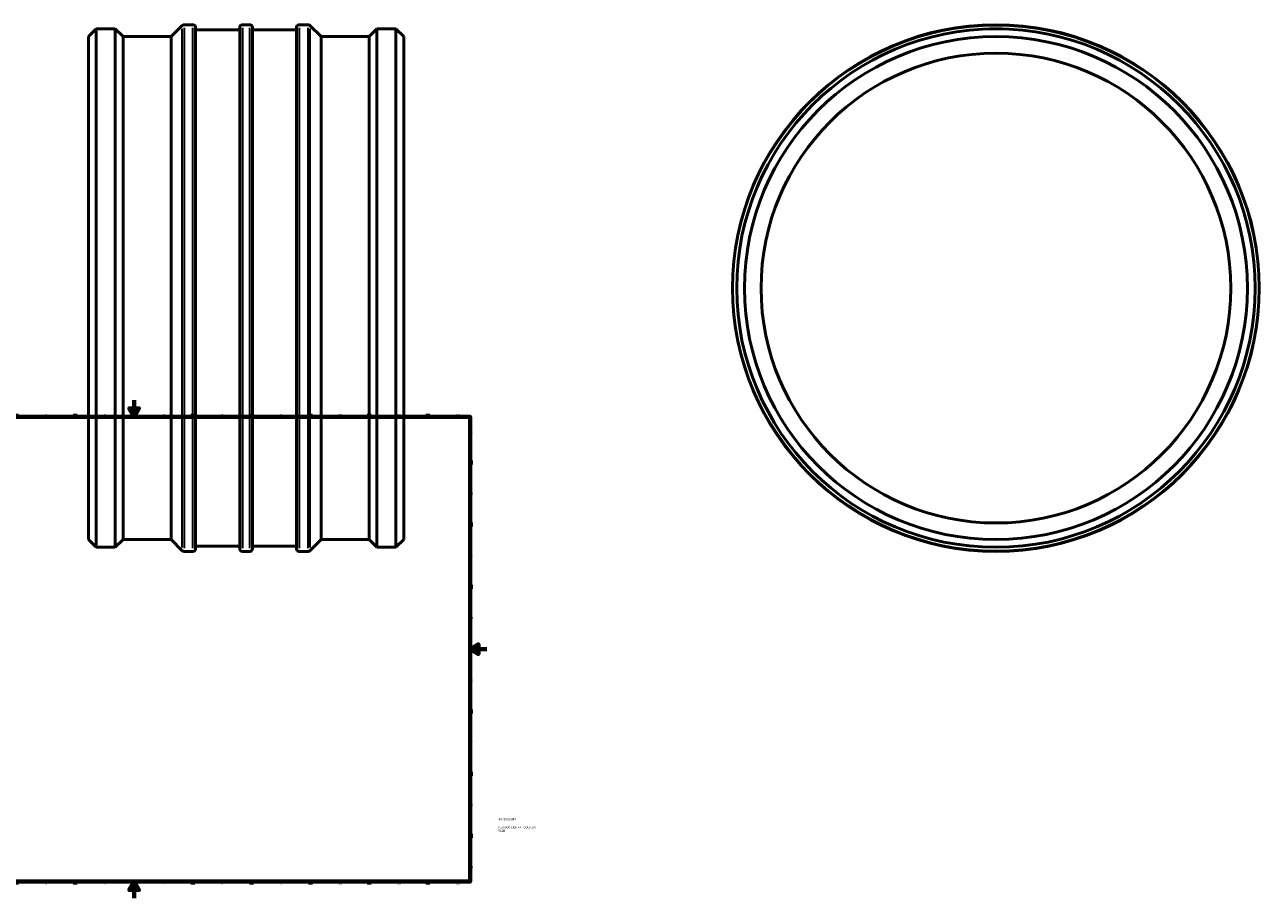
# Model space of a CAD drawing. Header units: millimetres. Extents: x -668 to 2140, y -992 to 2609.
# Tile 3 of 6: x 290 to 1762, y 0 to 1041. Entities that reach past the tile are written whole.
import ezdxf

# ---------------------------------------------------------------- set-up
doc = ezdxf.new("R2010")
doc.units = ezdxf.units.MM
for name, color, linetype, lineweight in [('Border (ANSI)', 7, 'Continuous', 70), ('Title (ISO)', 7, 'Continuous', 50), ('Visible (ANSI)', 7, 'Continuous', 50), ('Visible Narrow (ANSI)', 7, 'Continuous', 35)]:
    doc.layers.add(name, color=color, linetype=linetype, lineweight=lineweight)
doc.styles.add('Note Text (ANSI)', font='tahoma.ttf')
doc.styles.add('Note Text (ISO)', font='tahoma.ttf')

# ---------------------------------------------------------------- blocks, each defined once
blk = doc.blocks.new('Borders Default Border')
at = {"layer": 'Border (ANSI)'}
for p, q in [((70.1, 574), (70.1, 577.4)), ((140.2, 574), (140.2, 577.4)), ((210.2, 574), (210.2, 577.4)), ((280.3, 574), (280.3, 577.4)), ((350.4, 574), (350.4, 577.4)), ((490.6, 574), (490.6, 577.4)), ((560.7, 574), (560.7, 577.4)), ((630.8, 574), (630.8, 577.4)), ((700.8, 574), (700.8, 577.4)), ((770.9, 574), (770.9, 577.4)), ((20, 519.7), (16.6, 519.7)), ((821, 519.7), (824.4, 519.7)), ((20, 445.5), (16.6, 445.5)), ((821, 445.5), (824.4, 445.5)), ((20, 371.2), (16.6, 371.2)), ((821, 371.2), (824.4, 371.2)), ((20, 222.7), (16.6, 222.7)), ((821, 222.7), (824.4, 222.7)), ((20, 148.5), (16.6, 148.5)), ((821, 148.5), (824.4, 148.5)), ((20, 74.3), (16.6, 74.3)), ((821, 74.3), (824.4, 74.3)), ((70.1, 20), (70.1, 16.6)), ((140.2, 20), (140.2, 16.6)), ((210.2, 20), (210.2, 16.6)), ((280.3, 20), (280.3, 16.6)), ((350.4, 20), (350.4, 16.6)), ((490.6, 20), (490.6, 16.6)), ((560.7, 20), (560.7, 16.6)), ((630.8, 20), (630.8, 16.6)), ((700.8, 20), (700.8, 16.6)), ((770.9, 20), (770.9, 16.6))]:
    blk.add_line(p, q, dxfattribs=at)
at = {"layer": 'Border (ANSI)', "flags": 128}
for points in [[(420.5, 594), (420.5, 574), (414.7, 584), (426.3, 584), (420.5, 574)], [(20, 20), (20, 574), (821, 574), (821, 20), (20, 20)], [(0, 297), (20, 297), (10, 302.8), (10, 291.2), (20, 297)], [(841, 297), (821, 297), (831, 302.8), (831, 291.2), (821, 297)], [(420.5, 0), (420.5, 20), (414.7, 10), (426.3, 10), (420.5, 20)]]:
    blk.add_lwpolyline(points, dxfattribs=at)
at = {"layer": 'Border (ANSI)', "color": 230, "true_color": 0xff0080, "char_height": 3.05, "attachment_point": 7, "style": 'Note Text (ANSI)'}
for s, insert in [('1', (34.4, 574.4)), ('2', (104.2, 574.4)), ('3', (174.3, 574.3)), ('4', (244.2, 574.4)), ('5', (314.5, 574.3)), ('6', (384.5, 574.3)), ('7', (454.6, 574.4)), ('8', (524.6, 574.3)), ('9', (594.7, 574.3)), ('10', (664, 574.3)), ('11', (734, 574.4)), ('12', (804.1, 574.4)), ('A', (16.8, 555.4)), ('A', (821.6, 555.4)), ('B', (17.1, 481.1)), ('B', (822, 481.1)), ('C', (17, 406.8)), ('C', (821.8, 406.8)), ('D', (17, 332.6)), ('D', (821.8, 332.6)), ('E', (17.2, 258.4)), ('E', (822.1, 258.4)), ('F', (17.3, 184.1)), ('F', (822.1, 184.1)), ('G', (16.8, 109.8)), ('G', (821.7, 109.8)), ('H', (17, 35.6)), ('H', (821.8, 35.6)), ('1', (34.4, 16.6)), ('2', (104.2, 16.6)), ('3', (174.3, 16.5)), ('4', (244.2, 16.6)), ('5', (314.5, 16.5)), ('6', (384.5, 16.5)), ('7', (454.6, 16.6)), ('8', (524.6, 16.5)), ('9', (594.7, 16.5)), ('10', (664, 16.5)), ('11', (734, 16.6)), ('12', (804.1, 16.6))]:
    blk.add_mtext(s, dxfattribs=dict(at, insert=insert))
blk = doc.blocks.new('Title Blocks ISO')
at = {"layer": 'Title (ISO)', "color": 232, "true_color": 0xca0064, "style": 'Note Text (ISO)'}
for tag, p in [('PART_NUMBER_001', (34.2, 73.1)), ('DESCRIPTION_001', (33.8, 63.4)), ('DESCRIPTION_002', (33.9, 59.2))]:
    blk.add_attdef(tag, p, '', height=2.5, dxfattribs=at)

msp = doc.modelspace()

# ---------------------------------------------------------------- linework, layer by layer
at = {"layer": 'Visible (ANSI)'}
for p, q in [((366.031, 1027.157), (375.301, 1036.427)), ((375.301, 418.427), (375.301, 1036.427)), ((375.301, 1036.427), (379.211, 1036.427)), ((379.211, 1036.427), (394.211, 1036.427)), ((394.211, 1036.427), (398.121, 1036.427)), ((398.121, 418.427), (398.121, 1036.427)), ((407.391, 1027.157), (398.121, 1036.427)), ((464.561, 1027.157), (477.912, 1040.508)), ((480.132, 1041.427), (490.731, 1041.427)), ((493.871, 1038.287), (493.871, 416.567)), ((493.871, 1035.147), (546.511, 1035.147)), ((546.511, 416.567), (546.511, 1038.287)), ((549.651, 1041.427), (558.411, 1041.427)), ((561.551, 1038.287), (561.551, 416.567)), ((561.551, 1035.147), (614.191, 1035.147)), ((614.191, 416.567), (614.191, 1038.287)), ((617.331, 1041.427), (627.931, 1041.427)), ((643.501, 1027.157), (630.151, 1040.508)), ((700.671, 1027.157), (709.941, 1036.427)), ((709.941, 418.427), (709.941, 1036.427)), ((709.941, 1036.427), (713.851, 1036.427)), ((728.851, 1036.427), (713.851, 1036.427)), ((728.851, 1036.427), (732.761, 1036.427)), ((732.761, 418.427), (732.761, 1036.427)), ((742.031, 1027.157), (732.761, 1036.427)), ((1440.464, 1036.427), (1447.964, 1036.427)), ((1440.464, 1036.427), (1440.464, 1036.336)), ((1447.964, 1036.427), (1455.464, 1036.427)), ((1455.464, 1036.427), (1455.464, 1036.336)), ((366.031, 427.697), (366.031, 1027.157)), ((407.391, 427.697), (407.391, 1027.157)), ((407.391, 1027.157), (464.561, 1027.157)), ((464.561, 427.697), (464.561, 1027.157)), ((643.501, 427.697), (643.501, 1027.157)), ((643.501, 1027.157), (700.671, 1027.157)), ((700.671, 427.697), (700.671, 1027.157)), ((742.031, 427.697), (742.031, 1027.157)), ((366.031, 427.697), (375.301, 418.427)), ((407.391, 427.697), (398.121, 418.427)), ((407.391, 427.697), (464.561, 427.697)), ((464.561, 427.697), (477.912, 414.347)), ((643.501, 427.697), (630.151, 414.347)), ((643.501, 427.697), (700.671, 427.697)), ((700.671, 427.697), (709.941, 418.427)), ((742.031, 427.697), (732.761, 418.427)), ((375.301, 418.427), (398.121, 418.427)), ((480.132, 413.427), (490.731, 413.427)), ((493.871, 419.707), (546.511, 419.707)), ((549.651, 413.427), (558.411, 413.427)), ((561.551, 419.707), (614.191, 419.707)), ((617.331, 413.427), (627.931, 413.427)), ((709.941, 418.427), (732.761, 418.427))]:
    msp.add_line(p, q, dxfattribs=at)
for radius in [314, 309, 299.73, 280]:
    msp.add_circle((1447.964, 727.427), radius, dxfattribs=at)
for centre, start, end in [((480.132, 1038.287), 90, 135), ((490.731, 1038.287), 0, 90), ((549.651, 1038.287), 90, 180), ((558.411, 1038.287), 0, 90), ((617.331, 1038.287), 90, 180), ((627.931, 1038.287), 45, 90), ((480.132, 416.567), 225, 270), ((490.731, 416.567), 270, 0), ((549.651, 416.567), 180, 270), ((558.411, 416.567), 270, 0), ((617.331, 416.567), 180, 270), ((627.931, 416.567), 270, 315)]:
    msp.add_arc(centre, 3.14, start, end, dxfattribs=at)
for points, knots in [([(394.211, 1036.427), (394.211, 1036.427), (394.023, 1036.423), (393.258, 1036.405), (392.68, 1036.393), (391.349, 1036.37), (390.505, 1036.358), (388.657, 1036.341), (387.653, 1036.336), (385.769, 1036.336), (384.765, 1036.341), (382.917, 1036.358), (382.074, 1036.37), (380.742, 1036.393), (380.165, 1036.405), (379.399, 1036.423), (379.211, 1036.427), (379.211, 1036.427)], [1.13010768, 1.13010768, 1.13010768, 1.13010768, 1.4126346, 1.4126346, 1.69516152, 1.69516152, 1.97768844, 1.97768844, 2.26021536, 2.26021536, 2.54274228, 2.54274228, 2.8252692, 2.8252692, 3.10779612, 3.10779612, 3.39032304, 3.39032304, 3.39032304, 3.39032304]), ([(728.851, 1036.427), (728.851, 1036.427), (728.663, 1036.423), (727.898, 1036.405), (727.32, 1036.393), (725.989, 1036.37), (725.145, 1036.358), (723.297, 1036.341), (722.293, 1036.336), (721.351, 1036.336), (720.409, 1036.336), (719.405, 1036.341), (717.557, 1036.358), (716.714, 1036.37), (715.382, 1036.393), (714.805, 1036.405), (714.039, 1036.423), (713.851, 1036.427), (713.851, 1036.427)], [3.39032304, 3.39032304, 3.39032304, 3.39032304, 3.67284996, 3.67284996, 3.95537688, 3.95537688, 4.2379038, 4.2379038, 4.52043072, 4.52043072, 4.52043072, 4.80295764, 4.80295764, 5.08548457, 5.08548457, 5.36801148, 5.36801148, 5.6505384, 5.6505384, 5.6505384, 5.6505384])]:
    msp.add_open_spline(points, degree=3, knots=knots, dxfattribs=at)
at = {"layer": 'Visible Narrow (ANSI)'}
for p, q in [((477.912, 418.202), (477.912, 1036.653)), ((480.132, 1037.562), (480.132, 417.293)), ((490.731, 417.293), (490.731, 1037.562)), ((549.651, 1037.562), (549.651, 417.293)), ((558.411, 417.293), (558.411, 1037.562)), ((617.331, 1037.562), (617.331, 417.293)), ((627.931, 417.293), (627.931, 1037.562)), ((630.151, 1036.653), (630.151, 418.202))]:
    msp.add_line(p, q, dxfattribs=at)
msp.add_circle((1447.964, 727.427), 313.08, dxfattribs=at)

# ---------------------------------------------------------------- block references
msp.add_blockref('Borders Default Border', (0, 0))
msp.add_blockref('Title Blocks ISO', (821, 20)).add_auto_attribs({'PART_NUMBER_001': '460103560N', 'DESCRIPTION_001': 'PLASSON LIGHTFIT COUPLER', 'DESCRIPTION_002': '560N'})

doc.saveas('drawing.dxf')
